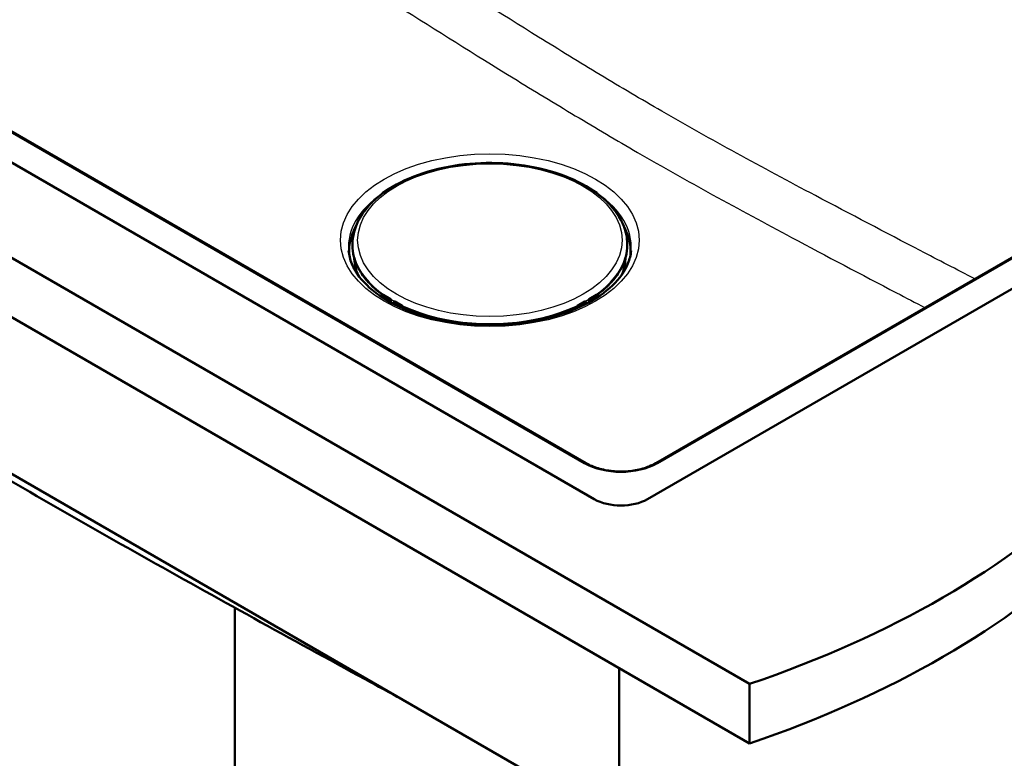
# Model space of a CAD drawing. Header units: millimetres. Extents: x 100 to 2000, y 93 to 2870.
# Tile 5 of 8: x 1124 to 1529, y 1321 to 1626. Entities that reach past the tile are written whole.
import ezdxf

# ---------------------------------------------------------------- set-up
doc = ezdxf.new("R2010")
doc.units = ezdxf.units.MM
doc.header["$LTSCALE"] = 10
doc.layers.add('Visible Edges(ISO)', color=7, linetype='Continuous', lineweight=50)
doc.layers.add('Visible Tangent Edges(ISO)', color=7, linetype='Continuous', lineweight=25)

msp = doc.modelspace()

# ---------------------------------------------------------------- linework, layer by layer
at = {"layer": 'Visible Edges(ISO)'}
for p, q in [((717.24, 1760.31), (1424.35, 1352.06)), ((1424.35, 1327.57), (717.24, 1735.82)), ((1360.35, 1428.2), (849.12, 1723.37)), ((1356.92, 1443.04), (876.15, 1720.62)), ((1716.74, 1621.3), (1382.27, 1428.2)), ((1689.7, 1618.55), (1385.71, 1443.04)), ((818.36, 1612.93), (1357.17, 1301.85)), ((1274.5, 1555.23), (1273.19, 1554.47)), ((1361.39, 1554.47), (1360.08, 1555.23)), ((1272.97, 1554.15), (1272.97, 1554.14)), ((1361.61, 1554.14), (1361.61, 1554.15)), ((1260.72, 1534.44), (1260.7, 1534.12)), ((1373.86, 1534.44), (1373.88, 1534.12)), ((1272.97, 1512.19), (1272.93, 1511.37)), ((1276.38, 1510.62), (1273.28, 1512.41)), ((1276.43, 1509.28), (1276.48, 1510.44)), ((1277.88, 1509.65), (1277.74, 1509.57)), ((1281.17, 1507.86), (1278.08, 1509.64)), ((1356.51, 1509.64), (1353.41, 1507.86)), ((1356.7, 1509.65), (1356.84, 1509.57)), ((1358.1, 1510.44), (1358.15, 1509.28)), ((1361.3, 1512.41), (1358.2, 1510.62)), ((1361.65, 1511.37), (1361.61, 1512.19)), ((1277.63, 1509.41), (1277.6, 1508.66)), ((1281.24, 1506.92), (1281.27, 1507.67)), ((1281.31, 1507.61), (1281.88, 1507.28)), ((1281.41, 1506.84), (1282.06, 1507.18)), ((1282.2, 1506.51), (1282.23, 1507.2)), ((1352.35, 1507.2), (1352.39, 1506.51)), ((1352.52, 1507.18), (1353.17, 1506.84)), ((1352.7, 1507.28), (1353.27, 1507.61)), ((1353.31, 1507.67), (1353.34, 1506.92)), ((1356.98, 1508.66), (1356.95, 1509.41)), ((1301.71, 1501.43), (1301.55, 1501.29)), ((1304.37, 1501.03), (1304.11, 1500.8)), ((1309.41, 1500.21), (1309.46, 1500.32)), ((1325.34, 1500.22), (1325.25, 1500.35)), ((1328.11, 1500.48), (1328.04, 1500.58)), ((1328.18, 1500.78), (1328.37, 1500.51)), ((1212.21, 1383.45), (1212.21, 1315.32)), ((1370.61, 1358.6), (1370.61, 753.57)), ((1424.35, 1352.06), (1424.35, 1327.57))]:
    msp.add_line(p, q, dxfattribs=at)
for centre, start, end in [((1273.18, 1512.24), 60, 153.6215), ((1276.28, 1510.45), 357.4676, 60), ((1277.98, 1509.47), 60, 117.3315), ((1356.61, 1509.47), 62.6685, 120), ((1358.3, 1510.45), 120, 182.5324), ((1361.4, 1512.24), 26.3785, 120), ((1277.83, 1509.4), 117.3315, 177.4676), ((1281.07, 1507.68), 357.4676, 60), ((1353.51, 1507.68), 120, 182.5324), ((1356.75, 1509.4), 2.5324, 62.6685)]:
    msp.add_arc(centre, 0.2, start, end, dxfattribs=at)
for centre, major_axis, ratio, start_param, end_param in [((1281.3, 1507.28), (0.184, -0.355), 0.606775, 2.383782, 2.534286), ((1282.02, 1507.36), (-0.2, 0.009), 0.546343, 0.810243, 2.023847), ((1281.64, 1507.43), (0.599, -0.027), 0.546343, 5.522632, 5.751754), ((1352.95, 1507.43), (0.599, 0.027), 0.546343, 3.673024, 3.902146), ((1352.56, 1507.36), (-0.2, -0.009), 0.546343, 1.117745, 2.33135), ((1353.28, 1507.28), (0.184, 0.355), 0.606775, 0.607306, 0.757811), ((1310.92, 1500.11), (-1.5, 0), 0.57735, 5.841138, 6.030505), ((1310.92, 1499.7), (-1.5, 0), 0.57735, 5.268579, 5.681722), ((1310.92, 1499.7), (1.5, 0), 0.57735, 0.390137, 0.793395), ((1310.92, 1500.11), (1.5, 0), 0.57735, 6.186106, 6.501286), ((1318.86, 1499.67), (-1.5, 0), 0.57735, 5.661418, 6.001805), ((1318.86, 1499.26), (-1.5, 0), 0.57735, 4.042399, 5.433839), ((1318.86, 1499.67), (1.5, 0), 0.57735, 0.333444, 0.676289), ((1326.65, 1500.67), (-1.5, 0), 0.57735, 0.204707, 0.375638), ((1326.65, 1500.26), (-1.5, 0), 0.57735, 6.009342, 6.045244), ((1326.65, 1500.26), (1.5, 0), 0.57735, 0.375638, 0.602396), ((1221.2, 1551), (400, 0), 0.57735, 5.245107, 5.750467), ((1371.31, 1434.53), (-15.5, 0), 0.57735, 0.785398, 2.356194), ((1221.2, 1526.51), (-400, 0), 0.57735, 2.103514, 2.608875)]:
    msp.add_ellipse(centre, major_axis=major_axis, ratio=ratio, start_param=start_param, end_param=end_param, dxfattribs=at)
for points, knots in [([(1260.72, 1534.44), (1260.95, 1537.93), (1262.08, 1541.38), (1266.06, 1547.97), (1268.97, 1551.1), (1276.35, 1556.72), (1280.86, 1559.18), (1290.97, 1563.15), (1296.56, 1564.64), (1308.24, 1566.51), (1314.31, 1566.89), (1326.36, 1566.51), (1332.33, 1565.75), (1343.59, 1563.15), (1348.87, 1561.32), (1358.22, 1556.72), (1362.28, 1553.96), (1368.72, 1547.74), (1371.11, 1544.29), (1373.26, 1538.61), (1373.72, 1536.53), (1373.86, 1534.44)], [3.964057, 3.964057, 3.964057, 3.964057, 4.261716, 4.261716, 4.575412, 4.575412, 4.901008, 4.901008, 5.227362, 5.227362, 5.55263, 5.55263, 5.877567, 5.877567, 6.203155, 6.203155, 6.529763, 6.529763, 6.853081, 6.853081, 7.031517, 7.031517, 7.031517, 7.031517]), ([(1272.97, 1554.15), (1272.97, 1554.18), (1272.98, 1554.2), (1272.99, 1554.26), (1273, 1554.29), (1273.03, 1554.33), (1273.05, 1554.36), (1273.08, 1554.4), (1273.1, 1554.41), (1273.14, 1554.45), (1273.16, 1554.46), (1273.19, 1554.47)], [2.3837817, 2.3837817, 2.3837817, 2.3837817, 2.5353439, 2.5353439, 2.6869061, 2.6869061, 2.8384683, 2.8384683, 2.9900305, 2.9900305, 3.1415927, 3.1415927, 3.1415927, 3.1415927]), ([(1361.39, 1554.47), (1361.42, 1554.46), (1361.44, 1554.45), (1361.48, 1554.41), (1361.5, 1554.4), (1361.53, 1554.36), (1361.55, 1554.33), (1361.58, 1554.29), (1361.59, 1554.26), (1361.6, 1554.2), (1361.61, 1554.18), (1361.61, 1554.15)], [3.1415927, 3.1415927, 3.1415927, 3.1415927, 3.2931548, 3.2931548, 3.444717, 3.444717, 3.5962792, 3.5962792, 3.7478414, 3.7478414, 3.8994036, 3.8994036, 3.8994036, 3.8994036]), ([(1260.7, 1534.12), (1260.6, 1532.5), (1260.7, 1530.87), (1261.33, 1527.64), (1261.85, 1526.04), (1263.3, 1522.9), (1264.23, 1521.36), (1266.46, 1518.39), (1267.77, 1516.95), (1270.43, 1514.48), (1271.72, 1513.43), (1273.11, 1512.42)], [2.3191281, 2.3191281, 2.3191281, 2.3191281, 2.4677515, 2.4677515, 2.616375, 2.616375, 2.7649984, 2.7649984, 2.9136218, 2.9136218, 3.0315239, 3.0315239, 3.0315239, 3.0315239]), ([(1361.47, 1512.42), (1362.86, 1513.43), (1364.15, 1514.48), (1366.81, 1516.95), (1368.12, 1518.39), (1370.36, 1521.36), (1371.28, 1522.9), (1372.73, 1526.04), (1373.25, 1527.64), (1373.88, 1530.87), (1373.98, 1532.5), (1373.88, 1534.12)], [4.8224577, 4.8224577, 4.8224577, 4.8224577, 4.9403598, 4.9403598, 5.0889832, 5.0889832, 5.2376067, 5.2376067, 5.3862301, 5.3862301, 5.5348535, 5.5348535, 5.5348535, 5.5348535]), ([(1259.08, 1530.61), (1259.39, 1527.02), (1260.83, 1523.39), (1265.84, 1516.78), (1269.14, 1513.8), (1277.25, 1508.6), (1282, 1506.36), (1292.57, 1502.8), (1298.39, 1501.49), (1310.5, 1499.94), (1316.79, 1499.72), (1329.19, 1500.41), (1335.29, 1501.32), (1346.64, 1504.15), (1351.88, 1506.07), (1360.98, 1510.68), (1364.83, 1513.36), (1370.85, 1519.14), (1372.98, 1522.23), (1374.93, 1527.09), (1375.35, 1528.85), (1375.5, 1530.61)], [2.40566, 2.40566, 2.40566, 2.40566, 2.769087, 2.769087, 3.088984, 3.088984, 3.398876, 3.398876, 3.709901, 3.709901, 4.022467, 4.022467, 4.335307, 4.335307, 4.64704, 4.64704, 4.957011, 4.957011, 5.270005, 5.270005, 5.448321, 5.448321, 5.448321, 5.448321]), ([(1281.02, 1345.81), (1275.99, 1348.54), (1270.96, 1351.27), (1235.3, 1370.65), (1204.63, 1387.53), (1143.16, 1422.18), (1112.36, 1439.96), (1050.76, 1476.37), (1019.96, 1494.98), (984.1, 1516.88), (979.03, 1519.99), (973.97, 1523.09)], [10.869239, 10.869239, 10.869239, 10.869239, 13.007677, 13.007677, 26.015354, 26.015354, 39.023031, 39.023031, 52.030708, 52.030708, 54.171592, 54.171592, 54.171592, 54.171592]), ([(1272.97, 1512.19), (1272.97, 1512.2), (1272.97, 1512.21), (1272.97, 1512.23), (1272.98, 1512.24), (1272.98, 1512.26), (1272.98, 1512.27), (1272.99, 1512.28), (1272.99, 1512.29), (1273, 1512.31), (1273, 1512.32), (1273, 1512.33)], [0.8102426, 0.8102426, 0.8102426, 0.8102426, 0.8576336, 0.8576336, 0.9050246, 0.9050246, 0.9524156, 0.9524156, 0.9998066, 0.9998066, 1.0471976, 1.0471976, 1.0471976, 1.0471976]), ([(1361.58, 1512.33), (1361.58, 1512.32), (1361.58, 1512.31), (1361.59, 1512.29), (1361.59, 1512.28), (1361.6, 1512.27), (1361.6, 1512.26), (1361.61, 1512.24), (1361.61, 1512.23), (1361.61, 1512.21), (1361.61, 1512.2), (1361.61, 1512.19)], [5.2359878, 5.2359878, 5.2359878, 5.2359878, 5.2833788, 5.2833788, 5.3307698, 5.3307698, 5.3781607, 5.3781607, 5.4255517, 5.4255517, 5.4729427, 5.4729427, 5.4729427, 5.4729427]), ([(1281.27, 1507.65), (1285.15, 1505.8), (1289.45, 1504.25), (1298.89, 1501.8), (1304.05, 1500.93), (1314.6, 1500.06), (1319.98, 1500.06), (1330.53, 1500.93), (1335.7, 1501.8), (1345.13, 1504.25), (1349.44, 1505.8), (1353.31, 1507.65)], [3.237049, 3.237049, 3.237049, 3.237049, 3.50336, 3.50336, 3.785781, 3.785781, 4.068201, 4.068201, 4.350621, 4.350621, 4.616933, 4.616933, 4.616933, 4.616933]), ([(1305.02, 1500.64), (1303.16, 1500.95), (1301.33, 1501.32), (1299.17, 1501.85), (1298.79, 1501.94), (1298.42, 1502.04)], [2.6300893, 2.6300893, 2.6300893, 2.6300893, 2.7581067, 2.7581067, 2.7855928, 2.7855928, 2.7855928, 2.7855928]), ([(1356.92, 1443.04), (1357.64, 1442.62), (1358.43, 1442.23), (1360.11, 1441.53), (1361, 1441.21), (1362.86, 1440.65), (1363.83, 1440.41), (1365.83, 1440.03), (1366.86, 1439.88), (1368.95, 1439.68), (1370.01, 1439.62), (1372.14, 1439.61), (1373.2, 1439.65), (1375.3, 1439.82), (1376.34, 1439.96), (1378.36, 1440.32), (1379.34, 1440.54), (1381.23, 1441.08), (1382.13, 1441.38), (1383.97, 1442.12), (1384.88, 1442.56), (1385.71, 1443.04)], [-0.7816, -0.7816, -0.7816, -0.7816, -0.627891, -0.627891, -0.474135, -0.474135, -0.320152, -0.320152, -0.165946, -0.165946, -0.011594, -0.011594, 0.14281, 0.14281, 0.297175, 0.297175, 0.451409, 0.451409, 0.605428, 0.605428, 0.7816, 0.7816, 0.7816, 0.7816])]:
    msp.add_open_spline(points, degree=3, knots=knots, dxfattribs=at)
for points in [[(1298.91, 1501.91), (1298.81, 1501.94), (1298.71, 1501.97), (1298.62, 1502)], [(1336.16, 1502.04), (1334.03, 1501.48), (1331.82, 1501.01), (1329.56, 1500.64)], [(1333.8, 1501.47), (1333.75, 1501.5), (1333.7, 1501.53), (1333.64, 1501.57)], [(1335.97, 1502), (1335.87, 1501.97), (1335.77, 1501.94), (1335.67, 1501.91)], [(1301.18, 1501.38), (1301.23, 1501.42), (1301.28, 1501.46), (1301.32, 1501.5)], [(1303.98, 1500.82), (1303.65, 1500.95), (1303.32, 1501.09), (1303.01, 1501.23)]]:
    msp.add_open_spline(points, degree=3, dxfattribs=at)
at = {"layer": 'Visible Tangent Edges(ISO)'}
for p, q in [((875.4, 1720.54), (1356.17, 1442.97)), ((1386.46, 1442.97), (1690.45, 1618.48)), ((1273.29, 1554.46), (1273.86, 1554.78)), ((1360.72, 1554.78), (1361.29, 1554.46)), ((1273.12, 1511.26), (1273.15, 1511.95)), ((1273.15, 1511.95), (1276, 1510.3)), ((1273.19, 1512.4), (1276.29, 1510.62)), ((1276.14, 1510.54), (1273.29, 1512.19)), ((1276, 1510.3), (1275.96, 1509.54)), ((1276.29, 1510.62), (1276.14, 1510.54)), ((1276.24, 1509.39), (1276.28, 1510.29)), ((1276.28, 1510.29), (1276.42, 1510.37)), ((1276.42, 1510.37), (1276.37, 1509.31)), ((1277.84, 1509.56), (1277.98, 1509.64)), ((1277.98, 1509.64), (1281.08, 1507.85)), ((1353.5, 1507.85), (1356.6, 1509.64)), ((1356.6, 1509.64), (1356.74, 1509.56)), ((1358.21, 1509.31), (1358.16, 1510.37)), ((1358.16, 1510.37), (1358.3, 1510.29)), ((1358.3, 1510.62), (1361.39, 1512.4)), ((1358.44, 1510.54), (1358.3, 1510.62)), ((1358.3, 1510.29), (1358.34, 1509.39)), ((1361.29, 1512.19), (1358.44, 1510.54)), ((1358.59, 1510.3), (1361.44, 1511.95)), ((1358.62, 1509.54), (1358.59, 1510.3)), ((1361.44, 1511.95), (1361.47, 1511.26)), ((1277.66, 1508.63), (1277.69, 1509.32)), ((1277.69, 1509.32), (1280.54, 1507.68)), ((1280.69, 1507.92), (1277.84, 1509.56)), ((1280.54, 1507.68), (1280.52, 1507.24)), ((1281.12, 1507.58), (1281.1, 1506.98)), ((1281.31, 1507.61), (1281.27, 1507.59)), ((1281.88, 1507.36), (1281.88, 1507.28)), ((1282.06, 1507.18), (1282.03, 1506.57)), ((1352.55, 1506.57), (1352.52, 1507.18)), ((1352.7, 1507.28), (1352.7, 1507.36)), ((1353.27, 1507.61), (1353.31, 1507.59)), ((1353.48, 1506.98), (1353.46, 1507.58)), ((1356.74, 1509.56), (1353.89, 1507.92)), ((1354.04, 1507.68), (1356.89, 1509.32)), ((1354.06, 1507.24), (1354.04, 1507.68)), ((1356.89, 1509.32), (1356.92, 1508.63)), ((1309.46, 1500.32), (1309.46, 1500.21)), ((1328.04, 1500.77), (1328.04, 1500.58))]:
    msp.add_line(p, q, dxfattribs=at)
for major_axis in [(-61.59, 0), (-54.48, 0)]:
    msp.add_ellipse((1317.29, 1534.93), major_axis=major_axis, ratio=0.57735, dxfattribs=at)
for centre, major_axis, ratio, start_param, end_param in [((1273.58, 1554.28), (-0.4, 0.019), 0.606775, 5.525374, 6.300434), ((1273.29, 1554.3), (-0.1, 0.173), 0.57735, 5.445427, 6.283185), ((1361.29, 1554.3), (0.1, 0.173), 0.57735, 0, 0.837758), ((1361, 1554.28), (0.4, 0.019), 0.606775, 6.265936, 7.040996), ((1317.29, 1532.27), (-58.28, 0), 0.57735, 5.580913, 6.332651), ((1273.57, 1554.12), (-0.599, 0.028), 0.606775, 0, 0.02248), ((1361.01, 1554.12), (0.599, 0.028), 0.606775, 6.260706, 6.283185), ((1317.29, 1532.27), (58.28, 0), 0.57735, 6.233719, 6.985458), ((1317.29, 1530.56), (-58.14, 0), 0.57735, 5.931697, 6.306394), ((1317.29, 1530.56), (58.14, 0), 0.57735, 6.259977, 6.634674), ((1317.29, 1530.1), (-57.91, 0), 0.57735, 6.00256, 6.34402), ((1317.29, 1530.1), (57.91, 0), 0.57735, 6.222351, 6.563811), ((1317.29, 1533.23), (-56.61, 0), 0.57735, 6.246119, 9.461844), ((1317.29, 1532.91), (-56.63, 0), 0.57735, 6.246119, 6.960071), ((1317.29, 1532.91), (56.63, 0), 0.57735, 5.6063, 6.320252), ((1317.29, 1528.45), (-56.25, 0), 0.57735, 6.26398, 6.497818), ((1317.29, 1528.18), (-55.73, 0), 0.57735, 0.036777, 0.255423), ((1317.29, 1528.18), (55.73, 0), 0.57735, 6.027763, 6.246408), ((1317.29, 1528.45), (56.25, 0), 0.57735, 6.068552, 6.30239), ((1273.57, 1512.17), (-0.599, 0.027), 0.546343, 0, 0.810243), ((1273.18, 1512.24), (-0.179, 0.089), 0.814158, 5.057829, 6.283185), ((1273.58, 1512.34), (-0.4, 0.018), 0.546343, 6.04623, 7.093428), ((1273.29, 1512.02), (-0.1, -0.173), 0.57735, 3.874631, 5.445427), ((1273.18, 1512.24), (0.1, 0.173), 0.57735, 0, 0.733038), ((1276.14, 1510.38), (-0.1, -0.173), 0.57735, 3.874631, 5.445427), ((1276.14, 1510.38), (0.2, -0.009), 0.546343, 3.951835, 5.522632), ((1276.14, 1510.38), (-0.092, 0.178), 0.606775, 3.954578, 5.525374), ((1276.28, 1510.45), (0.1, 0.173), 0.57735, 0, 0.733038), ((1276.28, 1510.45), (-0.092, 0.178), 0.606775, 3.954578, 5.525374), ((1276.28, 1510.45), (0.2, -0.009), 0.546343, 5.522632, 6.283185), ((1277.98, 1509.47), (-0.092, 0.178), 0.606775, 5.525374, 6.283185), ((1277.98, 1509.47), (0.1, 0.173), 0.57735, 0, 0.733038), ((1356.61, 1509.47), (-0.1, 0.173), 0.57735, 5.550147, 6.283185), ((1356.61, 1509.47), (0.092, 0.178), 0.606775, 0, 0.757811), ((1358.3, 1510.45), (-0.2, -0.009), 0.546343, 0, 0.760554), ((1358.3, 1510.45), (-0.092, -0.178), 0.606775, 3.899404, 5.4702), ((1358.3, 1510.45), (-0.1, 0.173), 0.57735, 5.550147, 6.283185), ((1358.44, 1510.38), (-0.092, -0.178), 0.606775, 3.899404, 5.4702), ((1358.44, 1510.38), (0.2, 0.009), 0.546343, 3.902146, 5.472943), ((1358.44, 1510.38), (-0.1, 0.173), 0.57735, 3.979351, 5.550147), ((1361, 1512.34), (0.4, 0.018), 0.546343, 5.472943, 6.52014), ((1361.29, 1512.02), (0.1, -0.173), 0.57735, 0.837758, 2.408554), ((1361.4, 1512.24), (-0.1, 0.173), 0.57735, 5.550147, 6.283185), ((1361.4, 1512.24), (0.179, 0.089), 0.814158, 0, 1.225356), ((1361.01, 1512.17), (0.599, 0.027), 0.546343, 5.472943, 6.283185), ((1277.83, 1509.4), (-0.2, 0.009), 0.546343, 0, 0.810243), ((1277.83, 1509.4), (0.1, 0.173), 0.57735, 0.733038, 2.303835), ((1277.83, 1509.4), (-0.092, 0.178), 0.606775, 5.525374, 6.283185), ((1280.68, 1507.75), (-0.1, -0.173), 0.57735, 3.874631, 5.445427), ((1280.97, 1507.9), (0.599, -0.027), 0.546343, 3.951835, 4.999033), ((1280.97, 1508.06), (-0.4, 0.018), 0.546343, 0.810243, 1.85744), ((1281.07, 1507.68), (0.1, 0.173), 0.57735, 0, 0.733038), ((1281.07, 1507.68), (-0.023, 0.199), 0.236808, 4.115179, 5.685975), ((1281.07, 1507.68), (0.2, -0.009), 0.546343, 4.999033, 6.283185), ((1317.29, 1532.91), (-56.63, 0), 0.57735, 0.881357, 2.260235), ((1353.51, 1507.68), (-0.2, -0.009), 0.546343, 0, 1.284153), ((1353.51, 1507.68), (-0.1, 0.173), 0.57735, 5.550147, 6.283185), ((1353.51, 1507.68), (-0.023, -0.199), 0.236808, 3.738803, 5.309599), ((1353.61, 1507.9), (0.599, 0.027), 0.546343, 4.425745, 5.472943), ((1353.61, 1508.06), (-0.4, -0.018), 0.546343, 1.284153, 2.33135), ((1353.9, 1507.75), (0.1, -0.173), 0.57735, 0.837758, 2.408554), ((1356.75, 1509.4), (0.092, 0.178), 0.606775, 0, 0.757811), ((1356.75, 1509.4), (0.1, -0.173), 0.57735, 0.837758, 2.408554), ((1356.75, 1509.4), (0.2, 0.009), 0.546343, 5.472943, 6.283185), ((1317.29, 1525.98), (45.69, 0), 0.57735, 4.254204, 4.403738), ((1317.29, 1525.98), (45.69, 0), 0.57735, 5.02104, 5.170574), ((1317.29, 1512.08), (-23.5, 0), 0.57735, 0.931029, 0.977303), ((1317.29, 1512.74), (-23.32, 0), 0.57735, 1.960484, 2.042284), ((1317.29, 1512.58), (-23.5, 0), 0.57735, 2.034863, 2.047599), ((1317.29, 1514.36), (-27, 0), 0.57735, 2.092059, 2.147815), ((1356.17, 1441.74), (0.75, 1.3), 0.57735, 0, 0.785398), ((1371.31, 1451.85), (21.5, 0), 0.581753, 3.930789, 5.493989), ((1386.46, 1441.74), (-0.75, 1.3), 0.57735, 5.497787, 6.283185)]:
    msp.add_ellipse(centre, major_axis=major_axis, ratio=ratio, start_param=start_param, end_param=end_param, dxfattribs=at)
for points, knots in [([(1517.19, 1518.95), (1509.69, 1522.84), (1502.19, 1526.73), (1480.27, 1538.13), (1465.86, 1545.67), (1440.61, 1559.04), (1429.77, 1564.84), (1408.67, 1576.39), (1398.41, 1582.14), (1379.68, 1592.95), (1371.22, 1597.96), (1354.3, 1608.16), (1345.85, 1613.35), (1321.71, 1628.32), (1306.03, 1638.21), (1276.65, 1656.83), (1262.94, 1665.55), (1229.86, 1686.66), (1210.48, 1699.06), (1180.45, 1718.3), (1169.79, 1725.13), (1159.13, 1731.97)], [-50.740884, -50.740884, -50.740884, -50.740884, -47.568794, -47.568794, -41.469236, -41.469236, -36.883838, -36.883838, -32.534723, -32.534723, -28.938787, -28.938787, -25.342851, -25.342851, -18.659566, -18.659566, -12.816209, -12.816209, -4.548143, -4.548143, 0, 0, 0, 0]), ([(1148.17, 1715.1), (1158.83, 1708.27), (1169.5, 1701.44), (1199.57, 1682.2), (1218.97, 1669.81), (1252.12, 1648.72), (1265.85, 1640), (1295.33, 1621.39), (1311.09, 1611.51), (1335.41, 1596.53), (1343.94, 1591.34), (1361.03, 1581.1), (1369.6, 1576.05), (1388.49, 1565.14), (1398.82, 1559.33), (1419.99, 1547.66), (1430.83, 1541.81), (1456.07, 1528.34), (1470.48, 1520.77), (1488.81, 1511.19), (1492.74, 1509.15), (1496.66, 1507.1)], [0, 0, 0, 0, 4.548143, 4.548143, 12.816209, 12.816209, 18.659566, 18.659566, 25.342851, 25.342851, 28.938787, 28.938787, 32.534723, 32.534723, 36.883838, 36.883838, 41.469236, 41.469236, 47.568794, 47.568794, 49.23111, 49.23111, 49.23111, 49.23111])]:
    msp.add_open_spline(points, degree=3, knots=knots, dxfattribs=at)

doc.saveas('drawing.dxf')
